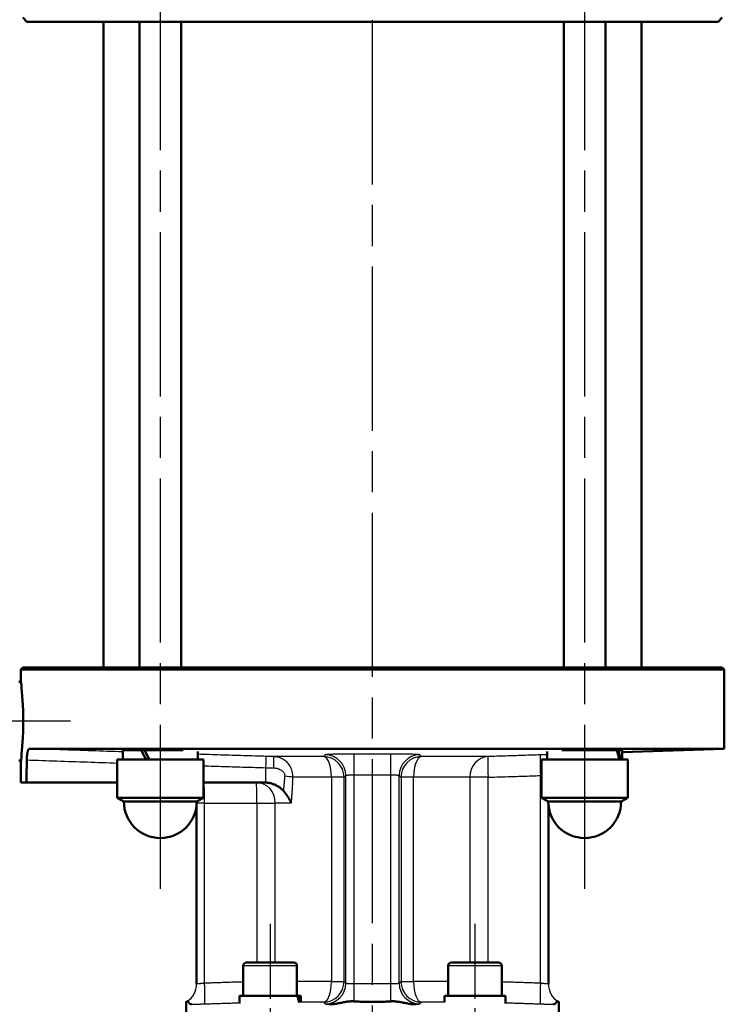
# Model space of a CAD drawing. Header units: millimetres. Extents: x 101 to 1236, y 356 to 1661.
# Tile 6 of 11: x 365 to 536, y 1258 to 1496. Entities that reach past the tile are written whole.
import ezdxf

# ---------------------------------------------------------------- set-up
doc = ezdxf.new("R2010")
doc.units = ezdxf.units.MM
doc.header["$LTSCALE"] = 7
doc.linetypes.add('CHAIN', pattern=[0.3543, 0.2362, -0.0295, 0.0591, -0.0295])
for name, color, linetype, lineweight in [('Gewinde(DIN)', 3, 'Continuous', 25), ('Mittellinie(DIN)', 4, 'CHAIN', 25), ('Sichtbare Kanten(DIN)', 7, 'Continuous', 50), ('Sichtbare tangentiale Kanten(DIN)', 3, 'Continuous', 25)]:
    doc.layers.add(name, color=color, linetype=linetype, lineweight=lineweight)

msp = doc.modelspace()

# ---------------------------------------------------------------- linework, layer by layer
at = {"layer": 'Gewinde(DIN)'}
for p, q in [((395.33, 1319.63), (395.33, 1319.47)), ((506.06, 1319.47), (506.06, 1319.63))]:
    msp.add_line(p, q, dxfattribs=at)
at = {"layer": 'Mittellinie(DIN)', "linetype": 'CHAIN', "ltscale": 23.990969}
for p, q in [((450.7, 861.17), (450.7, 1657.08)), ((399.43, 1285.97), (399.43, 1548.97)), ((501.96, 1285.97), (501.96, 1548.97))]:
    msp.add_line(p, q, dxfattribs=at)
at = {"layer": 'Mittellinie(DIN)', "linetype": 'CHAIN', "ltscale": 11.457523}
msp.add_line((377.7, 1326.47), (305.52, 1326.47), dxfattribs=at)
at = {"layer": 'Mittellinie(DIN)', "linetype": 'CHAIN', "ltscale": 10.974373}
for p, q in [((425.95, 1277.57), (425.95, 1208.44)), ((475.45, 1277.57), (475.45, 1208.44))]:
    msp.add_line(p, q, dxfattribs=at)
at = {"layer": 'Sichtbare Kanten(DIN)'}
for p, q in [((367.2, 1495.47), (366.2, 1496.47)), ((534.2, 1495.47), (535.2, 1496.47)), ((534.2, 1495.47), (367.2, 1495.47)), ((385.7, 1339.47), (385.7, 1495.47)), ((394.43, 1339.47), (394.43, 1495.47)), ((404.43, 1339.47), (404.43, 1495.47)), ((496.96, 1339.47), (496.96, 1495.47)), ((506.96, 1339.47), (506.96, 1495.47)), ((515.7, 1339.47), (515.7, 1495.47)), ((366.2, 1339.47), (365.7, 1338.97)), ((366.2, 1339.47), (535.2, 1339.47)), ((535.2, 1339.47), (535.7, 1338.97)), ((535.7, 1338.97), (365.7, 1338.97)), ((365.7, 1338.97), (365.7, 1336.47)), ((535.7, 1338.97), (535.7, 1319.85)), ((365.75, 1335.97), (365.2, 1335.97)), ((367.79, 1319.85), (535.7, 1319.85)), ((390.38, 1319.47), (394.83, 1319.47)), ((390.38, 1317.27), (390.38, 1319.47)), ((394.43, 1319.47), (394.43, 1319.63)), ((394.83, 1319.47), (395.62, 1319.47)), ((395.62, 1319.47), (404.98, 1319.47)), ((408.48, 1317.27), (408.48, 1319.2)), ((492.91, 1317.27), (492.91, 1319.2)), ((496.42, 1319.47), (509.76, 1319.47)), ((506.96, 1319.47), (506.96, 1319.63)), ((509.76, 1319.47), (510.17, 1319.47)), ((510.17, 1319.47), (511.01, 1319.47)), ((511.01, 1318.99), (535.7, 1319.85)), ((511.01, 1317.27), (511.01, 1319.47)), ((365.75, 1316.97), (365.2, 1316.97)), ((365.7, 1316.47), (365.7, 1311.7)), ((389.03, 1317.27), (409.83, 1317.27)), ((389.03, 1308), (389.03, 1317.27)), ((409.83, 1308), (409.83, 1317.27)), ((491.56, 1317.27), (512.36, 1317.27)), ((491.56, 1308), (491.56, 1317.27)), ((512.36, 1308), (512.36, 1317.27)), ((365.7, 1311.7), (367.08, 1311.7)), ((367.08, 1311.7), (389.03, 1311.7)), ((409.83, 1311.7), (424.4, 1311.7)), ((389.03, 1308), (409.83, 1308)), ((390.63, 1307.07), (389.03, 1308)), ((408.23, 1307.07), (390.63, 1307.07)), ((408.2, 1263), (408.2, 1306.29)), ((408.23, 1307.07), (409.83, 1308)), ((491.56, 1308), (512.36, 1308)), ((493.16, 1307.07), (491.56, 1308)), ((510.76, 1307.07), (493.16, 1307.07)), ((493.2, 1263), (493.2, 1306.29)), ((510.76, 1307.07), (512.36, 1308)), ((420.25, 1268.17), (431.65, 1268.17)), ((469.75, 1268.17), (481.15, 1268.17)), ((419.45, 1267.37), (419.45, 1260.17)), ((432.45, 1267.37), (432.45, 1260.17)), ((468.95, 1267.37), (468.95, 1260.17)), ((481.95, 1267.37), (481.95, 1260.17)), ((405.7, 1237.97), (405.7, 1258.68)), ((432.56, 1260.17), (418.55, 1260.17)), ((418.55, 1260.17), (418.55, 1258.25)), ((432.56, 1260.17), (432.88, 1260.17)), ((433.35, 1260.17), (432.88, 1260.17)), ((433.35, 1260.17), (433.35, 1258.61)), ((482.85, 1260.17), (468.05, 1260.17)), ((468.05, 1260.17), (468.05, 1258.61)), ((482.85, 1260.17), (482.85, 1258.25)), ((495.7, 1237.97), (495.7, 1258.68))]:
    msp.add_line(p, q, dxfattribs=at)
at = {"layer": 'Sichtbare Kanten(DIN)', "flags": 128}
for points in [[(365.7, 1336.47), (365.71, 1336.39), (365.74, 1336.14), (365.78, 1335.71), (365.85, 1335.12), (365.92, 1334.39), (365.99, 1333.54), (366.07, 1332.58), (366.14, 1331.49), (366.2, 1330.3), (366.25, 1329.04), (366.28, 1327.75), (366.29, 1326.47), (366.28, 1325.2), (366.25, 1323.91), (366.2, 1322.65), (366.14, 1321.45), (366.07, 1320.36), (365.99, 1319.4), (365.92, 1318.56), (365.85, 1317.83), (365.78, 1317.24), (365.74, 1316.81), (365.71, 1316.56), (365.7, 1316.47)], [(367.79, 1319.85), (367.74, 1319.85), (367.7, 1319.83), (367.66, 1319.8), (367.63, 1319.76), (367.59, 1319.71), (367.55, 1319.65), (367.52, 1319.58), (367.48, 1319.5), (367.45, 1319.41), (367.42, 1319.31), (367.39, 1319.2), (367.36, 1319.08), (367.33, 1318.95), (367.31, 1318.81), (367.28, 1318.67), (367.26, 1318.52), (367.24, 1318.36), (367.23, 1318.2), (367.21, 1318.03), (367.2, 1317.86), (367.19, 1317.68), (367.18, 1317.5), (367.17, 1317.32), (367.17, 1317.13)], [(402.73, 1319.47), (402.12, 1319.5), (401.49, 1319.52), (400.83, 1319.54), (400.15, 1319.56), (399.47, 1319.57), (398.78, 1319.59), (398.11, 1319.6), (397.44, 1319.61), (396.81, 1319.62), (396.2, 1319.63), (395.63, 1319.63), (395.11, 1319.63), (394.64, 1319.63), (394.23, 1319.63), (393.88, 1319.62), (393.59, 1319.62), (393.38, 1319.61), (393.24, 1319.59), (393.17, 1319.58), (393.18, 1319.56), (393.28, 1319.54), (393.47, 1319.52), (393.75, 1319.5), (394.11, 1319.47)], [(507.28, 1319.47), (507.61, 1319.5), (507.87, 1319.52), (508.06, 1319.54), (508.18, 1319.56), (508.22, 1319.57), (508.19, 1319.59), (508.09, 1319.6), (507.9, 1319.61), (507.65, 1319.62), (507.33, 1319.63), (506.95, 1319.63), (506.5, 1319.63), (506, 1319.63), (505.45, 1319.63), (504.86, 1319.62), (504.24, 1319.62), (503.58, 1319.61), (502.91, 1319.59), (502.23, 1319.58), (501.53, 1319.56), (500.81, 1319.54), (500.07, 1319.52), (499.34, 1319.5), (498.67, 1319.47)], [(367.17, 1317.13), (367.17, 1316.91), (367.16, 1316.68), (367.16, 1316.45), (367.16, 1316.23), (367.15, 1316), (367.15, 1315.77), (367.14, 1315.55), (367.14, 1315.32), (367.14, 1315.1), (367.13, 1314.87), (367.13, 1314.64), (367.13, 1314.42), (367.12, 1314.19), (367.12, 1313.96), (367.12, 1313.74), (367.11, 1313.51), (367.11, 1313.28), (367.1, 1313.06), (367.1, 1312.83), (367.1, 1312.61), (367.09, 1312.38), (367.09, 1312.15), (367.09, 1311.93), (367.08, 1311.7)], [(424.94, 1311.68), (424.91, 1311.68), (424.89, 1311.68), (424.87, 1311.68), (424.85, 1311.69), (424.82, 1311.69), (424.8, 1311.69), (424.78, 1311.69), (424.76, 1311.69), (424.74, 1311.69), (424.71, 1311.69), (424.69, 1311.69), (424.67, 1311.7), (424.65, 1311.7), (424.62, 1311.7), (424.6, 1311.7), (424.58, 1311.7), (424.56, 1311.7), (424.53, 1311.7), (424.51, 1311.7), (424.49, 1311.7), (424.47, 1311.7), (424.45, 1311.7), (424.42, 1311.7), (424.4, 1311.7)], [(429.16, 1309.69), (429.02, 1309.83), (428.88, 1309.97), (428.73, 1310.11), (428.58, 1310.23), (428.43, 1310.36), (428.27, 1310.48), (428.11, 1310.59), (427.94, 1310.7), (427.77, 1310.8), (427.59, 1310.9), (427.42, 1310.99), (427.24, 1311.08), (427.06, 1311.16), (426.87, 1311.23), (426.69, 1311.3), (426.5, 1311.37), (426.31, 1311.43), (426.11, 1311.48), (425.92, 1311.53), (425.72, 1311.57), (425.53, 1311.61), (425.33, 1311.64), (425.13, 1311.66), (424.94, 1311.68)], [(431.03, 1306.7), (430.98, 1306.83), (430.92, 1306.96), (430.87, 1307.09), (430.81, 1307.22), (430.74, 1307.35), (430.68, 1307.48), (430.61, 1307.6), (430.54, 1307.73), (430.47, 1307.86), (430.4, 1307.99), (430.32, 1308.11), (430.25, 1308.24), (430.17, 1308.37), (430.08, 1308.49), (430, 1308.61), (429.91, 1308.74), (429.83, 1308.86), (429.74, 1308.98), (429.64, 1309.1), (429.55, 1309.22), (429.45, 1309.34), (429.36, 1309.46), (429.26, 1309.57), (429.16, 1309.69)], [(405.7, 1258.68), (405.7, 1258.68), (405.7, 1258.68), (405.7, 1258.68), (405.7, 1258.68), (405.71, 1258.68), (405.71, 1258.69), (405.72, 1258.69), (405.72, 1258.69), (405.73, 1258.69), (405.73, 1258.7), (405.74, 1258.7), (405.75, 1258.71), (405.76, 1258.71), (405.77, 1258.72), (405.78, 1258.73), (405.79, 1258.73), (405.81, 1258.74), (405.82, 1258.75), (405.83, 1258.76), (405.85, 1258.76), (405.86, 1258.77), (405.88, 1258.78), (405.9, 1258.79), (405.91, 1258.8)], [(405.91, 1258.8), (405.94, 1258.82), (405.96, 1258.82), (405.99, 1258.82), (406.02, 1258.81), (406.05, 1258.79), (406.08, 1258.76), (406.11, 1258.73), (406.14, 1258.7), (406.18, 1258.66), (406.21, 1258.62), (406.25, 1258.57), (406.29, 1258.52), (406.33, 1258.48), (406.37, 1258.43), (406.41, 1258.38), (406.46, 1258.33), (406.51, 1258.28), (406.56, 1258.24), (406.62, 1258.2), (406.68, 1258.16), (406.74, 1258.13), (406.8, 1258.11), (406.87, 1258.1), (406.94, 1258.09)], [(440.19, 1258.09), (440.49, 1258.1), (440.79, 1258.11), (441.08, 1258.13), (441.36, 1258.16), (441.64, 1258.2), (441.91, 1258.24), (442.17, 1258.28), (442.43, 1258.33), (442.68, 1258.38), (442.93, 1258.43), (443.18, 1258.48), (443.43, 1258.52), (443.67, 1258.57), (443.91, 1258.62), (444.15, 1258.66), (444.4, 1258.7), (444.63, 1258.74), (444.87, 1258.77), (445.1, 1258.79), (445.33, 1258.81), (445.56, 1258.82), (445.79, 1258.82), (446.03, 1258.82), (446.27, 1258.8)], [(446.27, 1258.8), (446.64, 1258.78), (447, 1258.76), (447.37, 1258.75), (447.74, 1258.73), (448.11, 1258.72), (448.48, 1258.71), (448.85, 1258.7), (449.22, 1258.69), (449.59, 1258.69), (449.96, 1258.68), (450.33, 1258.68), (450.7, 1258.68), (451.07, 1258.68), (451.44, 1258.68), (451.81, 1258.69), (452.18, 1258.69), (452.55, 1258.7), (452.92, 1258.71), (453.29, 1258.72), (453.65, 1258.73), (454.02, 1258.75), (454.39, 1258.76), (454.76, 1258.78), (455.12, 1258.8)], [(455.12, 1258.8), (455.36, 1258.82), (455.6, 1258.82), (455.83, 1258.82), (456.06, 1258.81), (456.3, 1258.79), (456.53, 1258.76), (456.77, 1258.73), (457.01, 1258.7), (457.25, 1258.66), (457.49, 1258.62), (457.73, 1258.57), (457.97, 1258.52), (458.21, 1258.48), (458.46, 1258.43), (458.7, 1258.38), (458.96, 1258.33), (459.22, 1258.28), (459.49, 1258.24), (459.76, 1258.2), (460.04, 1258.16), (460.32, 1258.13), (460.61, 1258.11), (460.9, 1258.1), (461.2, 1258.09)], [(494.45, 1258.09), (494.52, 1258.1), (494.59, 1258.11), (494.66, 1258.13), (494.72, 1258.16), (494.78, 1258.2), (494.83, 1258.24), (494.88, 1258.28), (494.93, 1258.33), (494.98, 1258.38), (495.02, 1258.43), (495.06, 1258.48), (495.11, 1258.52), (495.14, 1258.57), (495.18, 1258.62), (495.22, 1258.66), (495.25, 1258.7), (495.29, 1258.74), (495.32, 1258.77), (495.35, 1258.79), (495.38, 1258.81), (495.4, 1258.82), (495.43, 1258.82), (495.45, 1258.82), (495.48, 1258.8)], [(495.48, 1258.8), (495.5, 1258.79), (495.51, 1258.78), (495.53, 1258.77), (495.54, 1258.76), (495.56, 1258.76), (495.57, 1258.75), (495.59, 1258.74), (495.6, 1258.73), (495.61, 1258.73), (495.62, 1258.72), (495.63, 1258.71), (495.64, 1258.71), (495.65, 1258.7), (495.66, 1258.7), (495.67, 1258.69), (495.67, 1258.69), (495.68, 1258.69), (495.68, 1258.69), (495.69, 1258.68), (495.69, 1258.68), (495.69, 1258.68), (495.7, 1258.68), (495.7, 1258.68), (495.7, 1258.68)]]:
    msp.add_lwpolyline(points, dxfattribs=at)
at = {"layer": 'Sichtbare Kanten(DIN)'}
for centre, radius, start, end in [((399.43, 1307.07), 8.8, 180, 0), ((501.96, 1307.07), 8.8, 180, 0), ((420.25, 1267.37), 0.8, 90, 180), ((431.65, 1267.37), 0.8, 0, 90), ((469.75, 1267.37), 0.8, 90, 180), ((481.15, 1267.37), 0.8, 0, 90), ((403.2, 1263.01), 5, 359.9171, 0), ((498.2, 1263.01), 5, 180, 180.0829)]:
    msp.add_arc(centre, radius, start, end, dxfattribs=at)
for centre, major_axis, ratio, start_param, end_param in [((399.43, 1316.51), (8.75, -15.62), 0.14884, 4.439133, 4.580607), ((399.43, 1318.04), (8.75, -15.62), 0.14884, 4.537384, 4.677883), ((501.96, 1316.51), (4.19, -15.52), 0.516644, 1.480836, 1.62231), ((501.96, 1318.04), (4.19, -15.52), 0.516644, 1.38356, 1.524059), ((425.95, 1259.48), (-3.95, 12.67), 0.494, 4.485323, 4.613653), ((425.95, 1260.87), (-3.95, 12.67), 0.494, 4.378353, 4.505492)]:
    msp.add_ellipse(centre, major_axis=major_axis, ratio=ratio, start_param=start_param, end_param=end_param, dxfattribs=at)
at = {"layer": 'Sichtbare tangentiale Kanten(DIN)'}
for p, q in [((438.89, 1317.94), (426.83, 1317.94)), ((446.26, 1313.55), (446.27, 1318.54)), ((455.14, 1313.55), (455.12, 1318.54)), ((478.63, 1317.94), (462.51, 1317.94)), ((424.94, 1311.7), (424.94, 1315.26)), ((444.26, 1263.19), (444.26, 1313.36)), ((446.26, 1263), (446.26, 1313.55)), ((455.14, 1263), (455.14, 1313.55)), ((457.14, 1263.19), (457.14, 1313.36)), ((491.27, 1263.19), (491.27, 1313.36)), ((424.94, 1311.7), (424.94, 1311.68)), ((440.77, 1312.95), (431.48, 1312.95)), ((443.82, 1312.95), (440.77, 1312.95)), ((440.77, 1312.95), (440.77, 1263.6)), ((443.82, 1263.6), (443.82, 1312.95)), ((460.63, 1312.95), (457.58, 1312.95)), ((457.58, 1312.95), (457.58, 1263.6)), ((474.18, 1312.95), (460.63, 1312.95)), ((460.63, 1263.6), (460.63, 1312.95)), ((474.18, 1312.95), (474.18, 1268.17)), ((478.61, 1312.95), (474.18, 1312.95)), ((478.61, 1268.17), (478.61, 1312.95)), ((410.13, 1306.7), (408.22, 1306.7)), ((410.13, 1263.19), (410.13, 1306.7)), ((410.13, 1306.7), (422.78, 1306.7)), ((422.78, 1306.7), (422.78, 1268.17)), ((422.78, 1306.7), (427.21, 1306.7)), ((427.21, 1268.17), (427.21, 1306.7)), ((431.03, 1306.7), (427.21, 1306.7)), ((432.45, 1267.37), (419.45, 1267.37)), ((481.95, 1267.37), (468.95, 1267.37)), ((440.77, 1263.6), (432.45, 1263.6)), ((440.77, 1263.6), (443.82, 1263.6)), ((457.58, 1263.6), (460.63, 1263.6)), ((468.95, 1263.6), (460.63, 1263.6)), ((446.27, 1258.8), (446.26, 1263)), ((455.12, 1258.8), (455.14, 1263)), ((438.89, 1258.6), (433.35, 1258.6)), ((468.05, 1258.6), (462.51, 1258.6))]:
    msp.add_line(p, q, dxfattribs=at)
at = {"layer": 'Sichtbare tangentiale Kanten(DIN)', "flags": 128}
for points in [[(390.38, 1319.09), (389.44, 1319.12), (388.5, 1319.15), (387.56, 1319.18), (386.62, 1319.21), (385.67, 1319.25), (384.73, 1319.28), (383.79, 1319.31), (382.85, 1319.34), (381.91, 1319.37), (380.97, 1319.4), (380.02, 1319.44), (379.08, 1319.47), (378.14, 1319.5), (377.2, 1319.53), (376.26, 1319.56), (375.32, 1319.6), (374.38, 1319.63), (373.43, 1319.66), (372.49, 1319.69), (371.55, 1319.72), (370.61, 1319.76), (369.67, 1319.79), (368.73, 1319.82), (367.79, 1319.85)], [(425.01, 1317.99), (424.32, 1318.01), (423.64, 1318.03), (422.95, 1318.05), (422.26, 1318.07), (421.57, 1318.09), (420.88, 1318.11), (420.19, 1318.13), (419.5, 1318.15), (418.81, 1318.17), (418.13, 1318.19), (417.44, 1318.22), (416.75, 1318.24), (416.06, 1318.26), (415.37, 1318.28), (414.68, 1318.3), (413.99, 1318.32), (413.3, 1318.34), (412.61, 1318.36), (411.93, 1318.39), (411.24, 1318.41), (410.55, 1318.43), (409.86, 1318.45), (409.17, 1318.47), (408.48, 1318.5)], [(426.83, 1317.94), (426.76, 1317.94), (426.68, 1317.95), (426.6, 1317.95), (426.53, 1317.95), (426.45, 1317.95), (426.38, 1317.95), (426.3, 1317.96), (426.23, 1317.96), (426.15, 1317.96), (426.07, 1317.96), (426, 1317.96), (425.92, 1317.97), (425.85, 1317.97), (425.77, 1317.97), (425.69, 1317.97), (425.62, 1317.98), (425.54, 1317.98), (425.47, 1317.98), (425.39, 1317.98), (425.32, 1317.98), (425.24, 1317.99), (425.16, 1317.99), (425.09, 1317.99), (425.01, 1317.99)], [(431.48, 1312.95), (431.47, 1313.31), (431.44, 1313.68), (431.39, 1314.04), (431.31, 1314.39), (431.2, 1314.73), (431.07, 1315.05), (430.93, 1315.36), (430.76, 1315.65), (430.58, 1315.93), (430.39, 1316.18), (430.18, 1316.42), (429.96, 1316.64), (429.73, 1316.84), (429.49, 1317.03), (429.25, 1317.19), (429, 1317.34), (428.74, 1317.48), (428.48, 1317.59), (428.21, 1317.69), (427.94, 1317.77), (427.67, 1317.84), (427.39, 1317.89), (427.11, 1317.92), (426.83, 1317.94)], [(439.31, 1318.35), (439.29, 1318.34), (439.27, 1318.32), (439.25, 1318.3), (439.24, 1318.28), (439.22, 1318.27), (439.2, 1318.25), (439.18, 1318.23), (439.17, 1318.22), (439.15, 1318.2), (439.13, 1318.18), (439.11, 1318.16), (439.1, 1318.15), (439.08, 1318.13), (439.06, 1318.11), (439.04, 1318.09), (439.03, 1318.08), (439.01, 1318.06), (438.99, 1318.04), (438.97, 1318.03), (438.96, 1318.01), (438.94, 1317.99), (438.92, 1317.98), (438.9, 1317.96), (438.89, 1317.94)], [(446.27, 1318.54), (445.83, 1318.54), (445.39, 1318.54), (444.95, 1318.54), (444.51, 1318.54), (444.08, 1318.54), (443.66, 1318.54), (443.25, 1318.53), (442.86, 1318.53), (442.47, 1318.52), (442.11, 1318.52), (441.76, 1318.51), (441.43, 1318.5), (441.12, 1318.49), (440.83, 1318.48), (440.56, 1318.47), (440.32, 1318.46), (440.1, 1318.45), (439.9, 1318.44), (439.74, 1318.42), (439.59, 1318.41), (439.48, 1318.4), (439.39, 1318.38), (439.34, 1318.37), (439.31, 1318.35)], [(455.12, 1318.54), (454.75, 1318.54), (454.38, 1318.54), (454.01, 1318.54), (453.65, 1318.54), (453.28, 1318.54), (452.91, 1318.54), (452.54, 1318.54), (452.17, 1318.54), (451.8, 1318.54), (451.43, 1318.54), (451.07, 1318.54), (450.7, 1318.54), (450.33, 1318.54), (449.96, 1318.54), (449.59, 1318.54), (449.22, 1318.54), (448.85, 1318.54), (448.48, 1318.54), (448.12, 1318.54), (447.75, 1318.54), (447.38, 1318.54), (447.01, 1318.54), (446.64, 1318.54), (446.27, 1318.54)], [(462.09, 1318.35), (462.06, 1318.37), (462, 1318.38), (461.91, 1318.4), (461.8, 1318.41), (461.66, 1318.42), (461.49, 1318.44), (461.3, 1318.45), (461.08, 1318.46), (460.83, 1318.47), (460.57, 1318.48), (460.28, 1318.49), (459.96, 1318.5), (459.63, 1318.51), (459.29, 1318.52), (458.92, 1318.52), (458.54, 1318.53), (458.14, 1318.53), (457.73, 1318.54), (457.32, 1318.54), (456.89, 1318.54), (456.45, 1318.54), (456.01, 1318.54), (455.57, 1318.54), (455.12, 1318.54)], [(462.51, 1317.94), (462.49, 1317.96), (462.47, 1317.98), (462.46, 1317.99), (462.44, 1318.01), (462.42, 1318.03), (462.4, 1318.04), (462.39, 1318.06), (462.37, 1318.08), (462.35, 1318.09), (462.33, 1318.11), (462.32, 1318.13), (462.3, 1318.15), (462.28, 1318.16), (462.26, 1318.18), (462.25, 1318.2), (462.23, 1318.22), (462.21, 1318.23), (462.19, 1318.25), (462.17, 1318.27), (462.16, 1318.28), (462.14, 1318.3), (462.12, 1318.32), (462.1, 1318.34), (462.09, 1318.35)], [(491.27, 1318.35), (490.75, 1318.34), (490.22, 1318.32), (489.69, 1318.3), (489.16, 1318.28), (488.64, 1318.27), (488.11, 1318.25), (487.58, 1318.23), (487.06, 1318.22), (486.53, 1318.2), (486, 1318.18), (485.48, 1318.16), (484.95, 1318.15), (484.42, 1318.13), (483.9, 1318.11), (483.37, 1318.09), (482.84, 1318.08), (482.32, 1318.06), (481.79, 1318.04), (481.26, 1318.03), (480.73, 1318.01), (480.21, 1317.99), (479.68, 1317.98), (479.15, 1317.96), (478.63, 1317.94)], [(492.91, 1318.41), (492.84, 1318.41), (492.78, 1318.4), (492.71, 1318.4), (492.64, 1318.4), (492.58, 1318.4), (492.51, 1318.39), (492.44, 1318.39), (492.37, 1318.39), (492.3, 1318.39), (492.23, 1318.39), (492.17, 1318.38), (492.1, 1318.38), (492.03, 1318.38), (491.96, 1318.38), (491.89, 1318.38), (491.82, 1318.37), (491.75, 1318.37), (491.69, 1318.37), (491.62, 1318.37), (491.55, 1318.36), (491.48, 1318.36), (491.41, 1318.36), (491.34, 1318.36), (491.27, 1318.35)], [(367.17, 1317.13), (368.08, 1317.1), (368.99, 1317.07), (369.9, 1317.04), (370.81, 1317.01), (371.73, 1316.98), (372.64, 1316.95), (373.55, 1316.92), (374.46, 1316.88), (375.37, 1316.85), (376.28, 1316.82), (377.19, 1316.79), (378.1, 1316.76), (379.01, 1316.73), (379.92, 1316.7), (380.83, 1316.67), (381.74, 1316.64), (382.66, 1316.61), (383.57, 1316.58), (384.48, 1316.55), (385.39, 1316.52), (386.3, 1316.49), (387.21, 1316.45), (388.12, 1316.42), (389.03, 1316.39)], [(409.83, 1315.71), (410.46, 1315.69), (411.09, 1315.67), (411.72, 1315.65), (412.35, 1315.63), (412.98, 1315.61), (413.61, 1315.59), (414.24, 1315.57), (414.87, 1315.56), (415.5, 1315.54), (416.12, 1315.52), (416.75, 1315.5), (417.38, 1315.48), (418.01, 1315.46), (418.64, 1315.44), (419.27, 1315.42), (419.9, 1315.4), (420.53, 1315.38), (421.16, 1315.36), (421.79, 1315.35), (422.42, 1315.33), (423.05, 1315.31), (423.68, 1315.29), (424.31, 1315.27), (424.94, 1315.26)], [(424.94, 1315.26), (425.01, 1315.25), (425.09, 1315.25), (425.17, 1315.25), (425.25, 1315.25), (425.33, 1315.24), (425.41, 1315.24), (425.49, 1315.24), (425.57, 1315.24), (425.65, 1315.24), (425.72, 1315.23), (425.8, 1315.23), (425.88, 1315.23), (425.96, 1315.23), (426.04, 1315.23), (426.12, 1315.22), (426.2, 1315.22), (426.28, 1315.22), (426.36, 1315.22), (426.44, 1315.22), (426.51, 1315.21), (426.59, 1315.21), (426.67, 1315.21), (426.75, 1315.21), (426.83, 1315.21)], [(426.83, 1315.21), (426.98, 1315.2), (427.14, 1315.18), (427.29, 1315.16), (427.44, 1315.14), (427.59, 1315.11), (427.74, 1315.07), (427.89, 1315.02), (428.04, 1314.97), (428.18, 1314.91), (428.32, 1314.84), (428.46, 1314.77), (428.59, 1314.68), (428.72, 1314.6), (428.84, 1314.5), (428.96, 1314.4), (429.07, 1314.29), (429.17, 1314.17), (429.25, 1314.05), (429.33, 1313.92), (429.39, 1313.78), (429.44, 1313.64), (429.47, 1313.5), (429.48, 1313.35), (429.48, 1313.21)], [(429.48, 1313.21), (429.47, 1313.14), (429.47, 1313.08), (429.46, 1313.02), (429.45, 1312.95), (429.45, 1312.89), (429.44, 1312.83), (429.44, 1312.77), (429.43, 1312.7), (429.42, 1312.64), (429.42, 1312.58), (429.41, 1312.52), (429.41, 1312.45), (429.4, 1312.39), (429.4, 1312.33), (429.39, 1312.26), (429.38, 1312.2), (429.38, 1312.14), (429.37, 1312.08), (429.37, 1312.01), (429.36, 1311.95), (429.35, 1311.89), (429.35, 1311.83), (429.34, 1311.76), (429.34, 1311.7)], [(443.82, 1312.95), (443.83, 1312.96), (443.85, 1312.98), (443.87, 1313), (443.89, 1313.01), (443.91, 1313.03), (443.93, 1313.05), (443.94, 1313.06), (443.96, 1313.08), (443.98, 1313.1), (444, 1313.11), (444.02, 1313.13), (444.04, 1313.15), (444.05, 1313.17), (444.07, 1313.18), (444.09, 1313.2), (444.11, 1313.22), (444.13, 1313.24), (444.15, 1313.25), (444.16, 1313.27), (444.18, 1313.29), (444.2, 1313.31), (444.22, 1313.32), (444.24, 1313.34), (444.26, 1313.36)], [(444.26, 1313.36), (444.27, 1313.37), (444.28, 1313.39), (444.31, 1313.4), (444.34, 1313.41), (444.38, 1313.43), (444.43, 1313.44), (444.48, 1313.45), (444.55, 1313.46), (444.62, 1313.47), (444.69, 1313.48), (444.78, 1313.49), (444.87, 1313.5), (444.96, 1313.51), (445.06, 1313.52), (445.17, 1313.52), (445.28, 1313.53), (445.39, 1313.54), (445.51, 1313.54), (445.63, 1313.54), (445.75, 1313.54), (445.88, 1313.55), (446, 1313.55), (446.13, 1313.55), (446.26, 1313.55)], [(446.26, 1313.55), (446.63, 1313.54), (447, 1313.54), (447.37, 1313.54), (447.74, 1313.54), (448.11, 1313.54), (448.48, 1313.54), (448.85, 1313.54), (449.22, 1313.54), (449.59, 1313.54), (449.96, 1313.54), (450.33, 1313.54), (450.7, 1313.54), (451.07, 1313.54), (451.44, 1313.54), (451.81, 1313.54), (452.18, 1313.54), (452.55, 1313.54), (452.92, 1313.54), (453.29, 1313.54), (453.66, 1313.54), (454.03, 1313.54), (454.4, 1313.54), (454.77, 1313.54), (455.14, 1313.55)], [(455.14, 1313.55), (455.26, 1313.55), (455.39, 1313.55), (455.52, 1313.55), (455.64, 1313.54), (455.77, 1313.54), (455.89, 1313.54), (456, 1313.54), (456.12, 1313.53), (456.23, 1313.52), (456.33, 1313.52), (456.43, 1313.51), (456.53, 1313.5), (456.62, 1313.49), (456.7, 1313.48), (456.78, 1313.47), (456.85, 1313.46), (456.91, 1313.45), (456.96, 1313.44), (457.01, 1313.43), (457.05, 1313.41), (457.09, 1313.4), (457.11, 1313.39), (457.13, 1313.37), (457.14, 1313.36)], [(457.14, 1313.36), (457.15, 1313.34), (457.17, 1313.32), (457.19, 1313.31), (457.21, 1313.29), (457.23, 1313.27), (457.25, 1313.25), (457.26, 1313.24), (457.28, 1313.22), (457.3, 1313.2), (457.32, 1313.18), (457.34, 1313.17), (457.36, 1313.15), (457.38, 1313.13), (457.39, 1313.11), (457.41, 1313.1), (457.43, 1313.08), (457.45, 1313.06), (457.47, 1313.05), (457.49, 1313.03), (457.5, 1313.01), (457.52, 1313), (457.54, 1312.98), (457.56, 1312.96), (457.58, 1312.95)], [(478.61, 1312.95), (479.14, 1312.96), (479.67, 1312.98), (480.2, 1313), (480.72, 1313.01), (481.25, 1313.03), (481.78, 1313.05), (482.3, 1313.06), (482.83, 1313.08), (483.36, 1313.1), (483.89, 1313.11), (484.41, 1313.13), (484.94, 1313.15), (485.47, 1313.17), (485.99, 1313.18), (486.52, 1313.2), (487.05, 1313.22), (487.58, 1313.24), (488.1, 1313.25), (488.63, 1313.27), (489.16, 1313.29), (489.68, 1313.31), (490.21, 1313.32), (490.74, 1313.34), (491.27, 1313.36)], [(491.27, 1313.36), (491.28, 1313.36), (491.29, 1313.36), (491.3, 1313.36), (491.32, 1313.36), (491.33, 1313.36), (491.34, 1313.37), (491.35, 1313.37), (491.37, 1313.37), (491.38, 1313.37), (491.39, 1313.37), (491.4, 1313.37), (491.41, 1313.37), (491.43, 1313.38), (491.44, 1313.38), (491.45, 1313.38), (491.46, 1313.38), (491.48, 1313.38), (491.49, 1313.38), (491.5, 1313.38), (491.51, 1313.39), (491.53, 1313.39), (491.54, 1313.39), (491.55, 1313.39), (491.56, 1313.39)], [(429.34, 1311.7), (429.33, 1311.62), (429.32, 1311.53), (429.31, 1311.45), (429.31, 1311.36), (429.3, 1311.28), (429.29, 1311.2), (429.28, 1311.11), (429.28, 1311.03), (429.27, 1310.95), (429.26, 1310.86), (429.25, 1310.78), (429.25, 1310.69), (429.24, 1310.61), (429.23, 1310.53), (429.22, 1310.44), (429.22, 1310.36), (429.21, 1310.27), (429.2, 1310.19), (429.19, 1310.11), (429.19, 1310.02), (429.18, 1309.94), (429.17, 1309.85), (429.16, 1309.77), (429.16, 1309.69)], [(431.38, 1311.7), (431.37, 1311.49), (431.35, 1311.28), (431.34, 1311.08), (431.32, 1310.87), (431.31, 1310.66), (431.29, 1310.45), (431.28, 1310.24), (431.26, 1310.03), (431.25, 1309.83), (431.23, 1309.62), (431.22, 1309.41), (431.21, 1309.2), (431.19, 1308.99), (431.18, 1308.78), (431.16, 1308.58), (431.15, 1308.37), (431.13, 1308.16), (431.12, 1307.95), (431.1, 1307.74), (431.09, 1307.53), (431.07, 1307.33), (431.06, 1307.12), (431.05, 1306.91), (431.03, 1306.7)], [(431.38, 1311.7), (431.39, 1311.75), (431.39, 1311.8), (431.4, 1311.86), (431.4, 1311.91), (431.4, 1311.96), (431.41, 1312.01), (431.41, 1312.06), (431.41, 1312.12), (431.42, 1312.17), (431.42, 1312.22), (431.43, 1312.27), (431.43, 1312.32), (431.43, 1312.37), (431.44, 1312.43), (431.44, 1312.48), (431.45, 1312.53), (431.45, 1312.58), (431.45, 1312.63), (431.46, 1312.69), (431.46, 1312.74), (431.46, 1312.79), (431.47, 1312.84), (431.47, 1312.89), (431.48, 1312.95)], [(410.13, 1263.19), (410, 1263.17), (409.87, 1263.16), (409.75, 1263.15), (409.62, 1263.13), (409.5, 1263.12), (409.38, 1263.11), (409.27, 1263.09), (409.16, 1263.08), (409.05, 1263.07), (408.95, 1263.06), (408.85, 1263.05), (408.76, 1263.04), (408.67, 1263.04), (408.59, 1263.03), (408.52, 1263.02), (408.45, 1263.02), (408.39, 1263.01), (408.34, 1263.01), (408.3, 1263), (408.26, 1263), (408.23, 1263), (408.21, 1263), (408.2, 1263), (408.2, 1263)], [(419.45, 1263.5), (419.06, 1263.48), (418.67, 1263.47), (418.28, 1263.46), (417.89, 1263.45), (417.51, 1263.43), (417.12, 1263.42), (416.73, 1263.41), (416.34, 1263.39), (415.95, 1263.38), (415.56, 1263.37), (415.18, 1263.36), (414.79, 1263.34), (414.4, 1263.33), (414.01, 1263.32), (413.62, 1263.31), (413.23, 1263.29), (412.85, 1263.28), (412.46, 1263.27), (412.07, 1263.25), (411.68, 1263.24), (411.29, 1263.23), (410.9, 1263.22), (410.52, 1263.2), (410.13, 1263.19)], [(444.26, 1263.19), (444.24, 1263.21), (444.22, 1263.22), (444.2, 1263.24), (444.18, 1263.26), (444.16, 1263.28), (444.15, 1263.29), (444.13, 1263.31), (444.11, 1263.33), (444.09, 1263.35), (444.07, 1263.36), (444.05, 1263.38), (444.04, 1263.4), (444.02, 1263.42), (444, 1263.43), (443.98, 1263.45), (443.96, 1263.47), (443.94, 1263.48), (443.93, 1263.5), (443.91, 1263.52), (443.89, 1263.53), (443.87, 1263.55), (443.85, 1263.57), (443.83, 1263.59), (443.82, 1263.6)], [(446.26, 1263), (446.13, 1263), (446, 1263), (445.88, 1263), (445.75, 1263), (445.63, 1263), (445.51, 1263.01), (445.39, 1263.01), (445.28, 1263.02), (445.17, 1263.02), (445.06, 1263.03), (444.96, 1263.04), (444.87, 1263.04), (444.78, 1263.05), (444.69, 1263.06), (444.62, 1263.07), (444.55, 1263.08), (444.48, 1263.09), (444.43, 1263.11), (444.38, 1263.12), (444.34, 1263.13), (444.31, 1263.15), (444.28, 1263.16), (444.27, 1263.17), (444.26, 1263.19)], [(457.14, 1263.19), (457.13, 1263.17), (457.11, 1263.16), (457.09, 1263.15), (457.05, 1263.13), (457.01, 1263.12), (456.96, 1263.11), (456.91, 1263.09), (456.85, 1263.08), (456.78, 1263.07), (456.7, 1263.06), (456.62, 1263.05), (456.53, 1263.04), (456.43, 1263.04), (456.33, 1263.03), (456.23, 1263.02), (456.12, 1263.02), (456, 1263.01), (455.89, 1263.01), (455.77, 1263), (455.64, 1263), (455.52, 1263), (455.39, 1263), (455.26, 1263), (455.14, 1263)], [(457.58, 1263.6), (457.56, 1263.59), (457.54, 1263.57), (457.52, 1263.55), (457.5, 1263.53), (457.49, 1263.52), (457.47, 1263.5), (457.45, 1263.48), (457.43, 1263.47), (457.41, 1263.45), (457.39, 1263.43), (457.38, 1263.42), (457.36, 1263.4), (457.34, 1263.38), (457.32, 1263.36), (457.3, 1263.35), (457.28, 1263.33), (457.26, 1263.31), (457.25, 1263.29), (457.23, 1263.28), (457.21, 1263.26), (457.19, 1263.24), (457.17, 1263.22), (457.15, 1263.21), (457.14, 1263.19)], [(491.27, 1263.19), (490.88, 1263.2), (490.49, 1263.22), (490.1, 1263.23), (489.71, 1263.24), (489.32, 1263.25), (488.94, 1263.27), (488.55, 1263.28), (488.16, 1263.29), (487.77, 1263.31), (487.38, 1263.32), (486.99, 1263.33), (486.61, 1263.34), (486.22, 1263.36), (485.83, 1263.37), (485.44, 1263.38), (485.05, 1263.39), (484.66, 1263.41), (484.28, 1263.42), (483.89, 1263.43), (483.5, 1263.45), (483.11, 1263.46), (482.72, 1263.47), (482.33, 1263.48), (481.95, 1263.5)], [(493.2, 1263), (493.19, 1263), (493.18, 1263), (493.16, 1263), (493.13, 1263), (493.09, 1263), (493.05, 1263.01), (493, 1263.01), (492.94, 1263.02), (492.87, 1263.02), (492.8, 1263.03), (492.72, 1263.04), (492.63, 1263.04), (492.54, 1263.05), (492.45, 1263.06), (492.34, 1263.07), (492.24, 1263.08), (492.12, 1263.09), (492.01, 1263.11), (491.89, 1263.12), (491.77, 1263.13), (491.65, 1263.15), (491.52, 1263.16), (491.39, 1263.17), (491.27, 1263.19)], [(455.14, 1263), (454.77, 1263), (454.4, 1263), (454.03, 1263), (453.66, 1263.01), (453.29, 1263.01), (452.92, 1263.01), (452.55, 1263.01), (452.18, 1263.01), (451.81, 1263.01), (451.44, 1263.01), (451.07, 1263.01), (450.7, 1263.01), (450.33, 1263.01), (449.96, 1263.01), (449.59, 1263.01), (449.22, 1263.01), (448.85, 1263.01), (448.48, 1263.01), (448.11, 1263.01), (447.74, 1263.01), (447.37, 1263), (447, 1263), (446.63, 1263), (446.26, 1263)], [(410.12, 1258.19), (410.47, 1258.2), (410.82, 1258.22), (411.17, 1258.23), (411.53, 1258.24), (411.88, 1258.25), (412.23, 1258.26), (412.58, 1258.27), (412.93, 1258.29), (413.28, 1258.3), (413.63, 1258.31), (413.98, 1258.32), (414.33, 1258.33), (414.69, 1258.34), (415.04, 1258.35), (415.39, 1258.37), (415.74, 1258.38), (416.09, 1258.39), (416.44, 1258.4), (416.79, 1258.41), (417.14, 1258.42), (417.49, 1258.44), (417.85, 1258.45), (418.2, 1258.46), (418.55, 1258.47)], [(438.89, 1258.6), (438.9, 1258.59), (438.92, 1258.57), (438.94, 1258.55), (438.96, 1258.54), (438.97, 1258.52), (438.99, 1258.5), (439.01, 1258.49), (439.03, 1258.47), (439.04, 1258.45), (439.06, 1258.44), (439.08, 1258.42), (439.1, 1258.4), (439.11, 1258.38), (439.13, 1258.37), (439.15, 1258.35), (439.17, 1258.33), (439.18, 1258.31), (439.2, 1258.3), (439.22, 1258.28), (439.24, 1258.26), (439.25, 1258.24), (439.27, 1258.23), (439.29, 1258.21), (439.31, 1258.19)], [(462.09, 1258.19), (462.1, 1258.21), (462.12, 1258.23), (462.14, 1258.24), (462.16, 1258.26), (462.17, 1258.28), (462.19, 1258.3), (462.21, 1258.31), (462.23, 1258.33), (462.25, 1258.35), (462.26, 1258.37), (462.28, 1258.38), (462.3, 1258.4), (462.32, 1258.42), (462.33, 1258.44), (462.35, 1258.45), (462.37, 1258.47), (462.39, 1258.49), (462.4, 1258.5), (462.42, 1258.52), (462.44, 1258.54), (462.46, 1258.55), (462.47, 1258.57), (462.49, 1258.59), (462.51, 1258.6)], [(482.85, 1258.47), (483.2, 1258.46), (483.55, 1258.45), (483.9, 1258.44), (484.25, 1258.42), (484.6, 1258.41), (484.95, 1258.4), (485.3, 1258.39), (485.65, 1258.38), (486.01, 1258.37), (486.36, 1258.35), (486.71, 1258.34), (487.06, 1258.33), (487.41, 1258.32), (487.76, 1258.31), (488.11, 1258.3), (488.46, 1258.29), (488.81, 1258.27), (489.17, 1258.26), (489.52, 1258.25), (489.87, 1258.24), (490.22, 1258.23), (490.57, 1258.22), (490.92, 1258.2), (491.27, 1258.19)], [(406.94, 1258.09), (407.06, 1258.1), (407.19, 1258.1), (407.31, 1258.1), (407.44, 1258.11), (407.56, 1258.11), (407.69, 1258.11), (407.82, 1258.12), (407.95, 1258.12), (408.08, 1258.13), (408.21, 1258.13), (408.35, 1258.14), (408.48, 1258.14), (408.61, 1258.14), (408.75, 1258.15), (408.88, 1258.15), (409.02, 1258.16), (409.16, 1258.16), (409.29, 1258.17), (409.43, 1258.17), (409.57, 1258.17), (409.71, 1258.18), (409.84, 1258.18), (409.98, 1258.19), (410.12, 1258.19)], [(439.31, 1258.19), (439.31, 1258.19), (439.32, 1258.18), (439.33, 1258.18), (439.35, 1258.17), (439.36, 1258.17), (439.38, 1258.17), (439.41, 1258.16), (439.43, 1258.16), (439.46, 1258.15), (439.49, 1258.15), (439.52, 1258.14), (439.56, 1258.14), (439.6, 1258.13), (439.64, 1258.13), (439.68, 1258.13), (439.73, 1258.12), (439.78, 1258.12), (439.83, 1258.11), (439.88, 1258.11), (439.94, 1258.11), (440, 1258.1), (440.06, 1258.1), (440.13, 1258.1), (440.19, 1258.09)], [(461.2, 1258.09), (461.27, 1258.1), (461.33, 1258.1), (461.39, 1258.1), (461.45, 1258.11), (461.51, 1258.11), (461.56, 1258.11), (461.61, 1258.12), (461.66, 1258.12), (461.71, 1258.13), (461.75, 1258.13), (461.79, 1258.14), (461.83, 1258.14), (461.87, 1258.14), (461.9, 1258.15), (461.93, 1258.15), (461.96, 1258.16), (461.99, 1258.16), (462.01, 1258.17), (462.03, 1258.17), (462.05, 1258.17), (462.06, 1258.18), (462.07, 1258.18), (462.08, 1258.19), (462.09, 1258.19)], [(491.27, 1258.19), (491.41, 1258.19), (491.55, 1258.18), (491.69, 1258.18), (491.83, 1258.17), (491.96, 1258.17), (492.1, 1258.17), (492.24, 1258.16), (492.38, 1258.16), (492.51, 1258.15), (492.65, 1258.15), (492.78, 1258.14), (492.92, 1258.14), (493.05, 1258.13), (493.18, 1258.13), (493.32, 1258.13), (493.45, 1258.12), (493.58, 1258.12), (493.7, 1258.11), (493.83, 1258.11), (493.96, 1258.11), (494.08, 1258.1), (494.21, 1258.1), (494.33, 1258.1), (494.45, 1258.09)]]:
    msp.add_lwpolyline(points, dxfattribs=at)
at = {"layer": 'Sichtbare tangentiale Kanten(DIN)'}
for centre, major_axis, ratio, start_param, end_param in [((424.93, 1314.99), (0.08, 3), 0.000125, 4.799694, 6.262648), ((426.75, 1314.94), (0.08, 3), 0.025094, 4.80033, 6.261643), ((438.82, 1312.95), (3.36, -3.7), 0.99889, 0.834435, 2.390526), ((438.82, 1312.95), (0, 5), 0.389453, 4.712389, 6.248279), ((439.26, 1313.36), (-3.45, 3.62), 0.998838, 3.951447, 5.511644), ((462.13, 1313.36), (3.45, 3.62), 0.998838, 0.771541, 2.331739), ((462.57, 1312.95), (3.36, 3.7), 0.99889, 0.751067, 2.307157), ((462.57, 1312.95), (0, 5), 0.389453, 0.034907, 1.570796), ((478.79, 1312.95), (0, 5), 0.921046, 0.034907, 1.570796), ((478.79, 1312.95), (-0.16, 5), 0.034882, 0.0136, 1.569691), ((491.44, 1313.36), (-0.17, 5), 0.03488, 0.009437, 1.569635), ((429.21, 1312.95), (2.99, -0.25), 0.094064, 0.720923, 1.490318), ((409.95, 1306.7), (0, 5), 0.034899, 4.712389, 6.283185), ((422.6, 1306.7), (0, 5), 0.034899, 4.712389, 6.283185), ((422.6, 1306.7), (0, 5), 0.921046, 4.712389, 6.283185), ((409.95, 1263.19), (0.17, -5), 0.03488, 0.009437, 1.569635), ((438.82, 1263.6), (0, -5), 0.389453, 0.034907, 1.570796), ((438.82, 1263.6), (-3.36, -3.7), 0.99889, 0.751067, 2.307157), ((439.26, 1263.19), (3.45, 3.62), 0.998838, 3.913133, 5.473331), ((462.13, 1263.19), (-3.45, 3.62), 0.998838, 0.809854, 2.370052), ((462.57, 1263.6), (-3.36, 3.7), 0.99889, 0.834435, 2.390526), ((462.57, 1263.6), (0, -5), 0.389453, 4.712389, 6.248279), ((491.44, 1263.19), (-0.17, -5), 0.03488, 4.71355, 6.273748), ((403.2, 1263), (5, 0), 0.999995, 5.287181, 6.283185), ((498.2, 1263), (-5, 0), 0.999995, 0, 0.996004)]:
    msp.add_ellipse(centre, major_axis=major_axis, ratio=ratio, start_param=start_param, end_param=end_param, dxfattribs=at)

doc.saveas('drawing.dxf')
